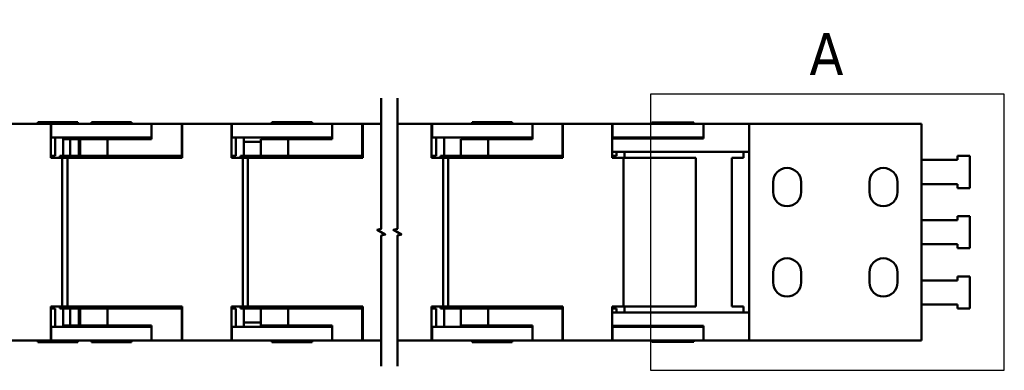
# Model space of a CAD drawing. Header units: millimetres. Extents: x 20 to 820, y -661 to 859.
# Tile 8 of 11: x 323 to 569, y 772 to 859. Entities that reach past the tile are written whole.
import ezdxf

# ---------------------------------------------------------------- set-up
doc = ezdxf.new("R2010")
doc.units = ezdxf.units.MM
doc.header["$LTSCALE"] = 2
for name, color, linetype, lineweight in [('상세 경계(ISO)', 7, 'Continuous', 25), ('외형선(ISO)', 7, 'Continuous', 50), ('절단선(ISO)', 1, 'Continuous', 50)]:
    doc.layers.add(name, color=color, linetype=linetype, lineweight=lineweight)
doc.styles.add('레이블 문자 (ISO)', font='tahoma.ttf')

# ---------------------------------------------------------------- blocks, each defined once
blk = doc.blocks.new('2dDetail0')
at = {"layer": '상세 경계(ISO)', "flags": 128}
blk.add_lwpolyline([(240.2413460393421, 385.9102884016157), (284.3360897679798, 385.9102884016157), (284.3360897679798, 420.2986434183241), (240.2413460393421, 420.2986434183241), (240.2413460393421, 385.9102884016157)], dxfattribs=at)
at = {"layer": '상세 경계(ISO)', "insert": (260.0555640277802, 422.6736430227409), "char_height": 5.249999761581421, "attachment_point": 7, "style": '레이블 문자 (ISO)'}
blk.add_mtext('A', dxfattribs=at)

msp = doc.modelspace()

# ---------------------------------------------------------------- linework, layer by layer
at = {"layer": '외형선(ISO)'}
for p, q in [((318.7628465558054, 833.2054020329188), (331.0628465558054, 833.2054020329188)), ((337.8105769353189, 833.6054020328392), (327.8105769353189, 833.6054020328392)), ((327.8105769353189, 833.6054020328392), (327.8105769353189, 833.2054020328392)), ((331.0628465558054, 831.4554020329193), (331.0628465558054, 833.2054020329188)), ((331.1628465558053, 833.2054020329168), (331.0628465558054, 833.2054020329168)), ((331.1628465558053, 829.8054020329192), (331.1628465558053, 833.2054020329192)), ((331.1628465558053, 833.2054020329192), (346.1628465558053, 833.2054020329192)), ((337.8105769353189, 833.6054020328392), (337.8105769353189, 833.2054020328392)), ((351.1628465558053, 833.6054020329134), (341.1628465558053, 833.6054020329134)), ((341.1628465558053, 833.6054020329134), (341.1628465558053, 833.2054020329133)), ((356.1628465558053, 833.2054020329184), (346.1628465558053, 833.2054020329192)), ((351.1628465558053, 833.6054020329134), (351.1628465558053, 833.2054020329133)), ((356.1628465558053, 833.2054020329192), (363.6628465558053, 833.2054020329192)), ((356.1628465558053, 829.4054020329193), (356.1628465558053, 833.2054020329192)), ((363.7628465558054, 833.2054020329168), (363.6628465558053, 833.2054020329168)), ((363.6628465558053, 833.2054020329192), (363.6628465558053, 825.2054020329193)), ((363.7628465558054, 833.2054020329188), (363.7628465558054, 831.4554020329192)), ((363.7628465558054, 833.2054020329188), (376.0628465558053, 833.2054020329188)), ((376.0628465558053, 831.4554020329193), (376.0628465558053, 833.2054020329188)), ((376.1628465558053, 833.2054020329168), (376.0628465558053, 833.2054020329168)), ((376.1628465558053, 829.8054020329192), (376.1628465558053, 833.2054020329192)), ((376.1628465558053, 833.2054020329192), (391.1628465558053, 833.2054020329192)), ((396.1628465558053, 833.6054020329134), (386.1628465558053, 833.6054020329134)), ((386.1628465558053, 833.6054020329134), (386.1628465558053, 833.2054020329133)), ((401.1628465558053, 833.2054020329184), (391.1628465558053, 833.2054020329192)), ((396.1628465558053, 833.6054020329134), (396.1628465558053, 833.2054020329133)), ((401.1628465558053, 833.2054020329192), (408.6628465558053, 833.2054020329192)), ((401.1628465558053, 829.4054020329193), (401.1628465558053, 833.2054020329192)), ((408.7628465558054, 833.2054020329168), (408.6628465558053, 833.2054020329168)), ((408.6628465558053, 833.2054020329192), (408.6628465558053, 825.2054020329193)), ((408.7628465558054, 833.2054020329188), (408.7628465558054, 831.4554020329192)), ((408.7628465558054, 833.2054020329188), (413.4090274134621, 833.2054020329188)), ((417.4090283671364, 833.2054020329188), (425.9471752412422, 833.2054020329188)), ((425.9471752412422, 831.4554020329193), (425.9471752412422, 833.2054020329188)), ((426.0471752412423, 833.2054020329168), (425.9471752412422, 833.2054020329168)), ((426.0471752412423, 833.2054020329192), (441.0471752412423, 833.2054020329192)), ((426.0471752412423, 829.8054020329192), (426.0471752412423, 833.2054020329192)), ((446.0471752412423, 833.6054020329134), (436.0471752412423, 833.6054020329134)), ((436.0471752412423, 833.6054020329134), (436.0471752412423, 833.2054020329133)), ((451.0471752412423, 833.2054020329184), (441.0471752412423, 833.2054020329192)), ((446.0471752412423, 833.6054020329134), (446.0471752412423, 833.2054020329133)), ((451.0471752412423, 829.4054020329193), (451.0471752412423, 833.2054020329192)), ((451.0471752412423, 833.2054020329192), (458.5471752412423, 833.2054020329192)), ((458.5471752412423, 833.2054020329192), (458.5471752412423, 825.2054020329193)), ((458.6471752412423, 833.2054020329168), (458.5471752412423, 833.2054020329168)), ((458.6471752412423, 833.2054020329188), (458.6471752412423, 831.4554020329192)), ((458.6471752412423, 833.2054020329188), (470.9471752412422, 833.2054020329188)), ((470.9471752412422, 831.4554020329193), (470.9471752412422, 833.2054020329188)), ((471.0471752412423, 833.2054020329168), (470.9471752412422, 833.2054020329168)), ((471.0471752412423, 833.2054020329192), (486.0471752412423, 833.2054020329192)), ((471.0471752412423, 829.8054020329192), (471.0471752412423, 833.2054020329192)), ((480.7969056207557, 833.5054020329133), (491.2969056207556, 833.5054020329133)), ((480.7969056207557, 833.5054020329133), (480.7969056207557, 833.2054020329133)), ((493.7443077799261, 833.2054020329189), (486.0471752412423, 833.2054020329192)), ((491.2969056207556, 833.5054020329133), (491.2969056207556, 833.2054020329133)), ((505.0469056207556, 833.205402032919), (493.7443077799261, 833.205402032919)), ((493.7443077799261, 833.205402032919), (493.7443077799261, 829.5054020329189)), ((548.0469056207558, 833.2054020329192), (505.0469056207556, 833.2054020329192)), ((505.0469056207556, 833.2054020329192), (505.0469056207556, 779.2054020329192)), ((548.0469056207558, 779.2054020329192), (548.0469056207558, 833.2054020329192)), ((331.0628465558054, 831.4554020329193), (331.0628465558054, 824.7054020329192)), ((331.0628465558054, 829.8054020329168), (331.1628465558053, 829.8054020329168)), ((346.1628465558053, 829.8054020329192), (331.1628465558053, 829.8054020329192)), ((332.1628465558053, 825.2054020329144), (332.1628465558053, 829.8054020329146)), ((334.1628465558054, 825.2054020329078), (334.1628465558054, 829.8054020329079)), ((334.1628465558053, 829.4054020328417), (335.8887582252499, 829.4054020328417)), ((335.8887582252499, 829.4054020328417), (335.8887582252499, 825.2054020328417)), ((335.8887582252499, 829.4054020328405), (338.0605769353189, 829.4054020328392)), ((337.8105769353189, 829.8054020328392), (337.8105769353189, 829.4054020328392)), ((338.3686179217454, 829.4054020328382), (338.0605769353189, 829.4054020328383)), ((338.0605769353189, 825.2054020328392), (338.0605769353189, 829.4054020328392)), ((338.3686179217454, 829.4054020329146), (345.1628465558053, 829.4054020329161)), ((338.3686179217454, 829.4054020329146), (338.3686179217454, 825.2054020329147)), ((341.1628465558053, 829.8054020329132), (341.1628465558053, 829.4054020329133)), ((346.1628465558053, 829.4054020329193), (345.1628465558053, 829.4054020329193)), ((345.1628465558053, 825.2054020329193), (345.1628465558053, 829.4054020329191)), ((346.1628465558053, 829.8054020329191), (356.1628465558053, 829.8054020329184)), ((346.1628465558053, 829.4054020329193), (356.1628465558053, 829.4054020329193)), ((351.1628465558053, 829.8054020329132), (351.1628465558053, 829.4054020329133)), ((351.8105769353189, 829.4054020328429), (351.8105769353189, 829.805402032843)), ((363.7628465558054, 824.7054020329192), (363.7628465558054, 831.4554020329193)), ((376.0628465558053, 831.4554020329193), (376.0628465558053, 824.7054020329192)), ((376.0628465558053, 829.8054020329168), (376.1628465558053, 829.8054020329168)), ((391.1628465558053, 829.8054020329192), (376.1628465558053, 829.8054020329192)), ((377.1628465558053, 825.2054020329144), (377.1628465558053, 829.8054020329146)), ((379.1628465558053, 825.2054020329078), (379.1628465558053, 829.8054020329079)), ((383.3686179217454, 829.4054020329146), (390.1628465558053, 829.4054020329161)), ((383.3686179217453, 829.4054020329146), (383.3686179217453, 825.2054020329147)), ((386.1628465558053, 829.8054020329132), (386.1628465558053, 829.4054020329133)), ((391.1628465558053, 829.4054020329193), (390.1628465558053, 829.4054020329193)), ((390.1628465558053, 825.2054020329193), (390.1628465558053, 829.4054020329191)), ((391.1628465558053, 829.8054020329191), (401.1628465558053, 829.8054020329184)), ((391.1628465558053, 829.4054020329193), (401.1628465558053, 829.4054020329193)), ((396.1628465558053, 829.8054020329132), (396.1628465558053, 829.4054020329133)), ((408.7628465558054, 824.7054020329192), (408.7628465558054, 831.4554020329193)), ((425.9471752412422, 831.4554020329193), (425.9471752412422, 824.7054020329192)), ((425.9471752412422, 829.8054020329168), (426.0471752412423, 829.8054020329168)), ((441.0471752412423, 829.8054020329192), (426.0471752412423, 829.8054020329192)), ((427.0471752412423, 825.2054020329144), (427.0471752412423, 829.8054020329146)), ((429.0471752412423, 825.2054020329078), (429.0471752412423, 829.8054020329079)), ((433.2529466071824, 829.4054020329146), (440.0471752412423, 829.4054020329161)), ((433.2529466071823, 829.4054020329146), (433.2529466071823, 825.2054020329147)), ((436.0471752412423, 829.8054020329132), (436.0471752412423, 829.4054020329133)), ((441.0471752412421, 829.4054020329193), (440.0471752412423, 829.4054020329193)), ((440.0471752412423, 825.2054020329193), (440.0471752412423, 829.4054020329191)), ((441.0471752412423, 829.8054020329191), (451.0471752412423, 829.8054020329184)), ((441.0471752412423, 829.4054020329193), (451.0471752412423, 829.4054020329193)), ((446.0471752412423, 829.8054020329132), (446.0471752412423, 829.4054020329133)), ((458.6471752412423, 824.7054020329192), (458.6471752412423, 831.4554020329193)), ((470.9471752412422, 831.4554020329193), (470.9471752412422, 824.7054020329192)), ((470.9471752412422, 829.8054020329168), (471.0471752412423, 829.8054020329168)), ((470.9471752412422, 829.5054020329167), (486.0469056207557, 829.5054020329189)), ((486.0471752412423, 829.8054020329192), (471.0471752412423, 829.8054020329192)), ((472.0471752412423, 829.5054020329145), (472.0471752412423, 829.8054020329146)), ((474.0471752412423, 829.5054020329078), (474.0471752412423, 829.8054020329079)), ((480.7969056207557, 829.8054020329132), (480.7969056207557, 829.5054020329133)), ((493.7443077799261, 829.5054020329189), (486.0469056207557, 829.5054020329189)), ((486.0471752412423, 829.8054020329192), (493.7443077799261, 829.8054020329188)), ((491.2969056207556, 829.8054020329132), (491.2969056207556, 829.5054020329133)), ((383.3686179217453, 828.705402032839), (379.1628465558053, 828.7054020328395)), ((331.0628465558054, 825.2054020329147), (332.1628465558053, 825.2054020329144)), ((331.0628465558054, 824.7054020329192), (333.9128465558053, 824.7054020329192)), ((333.3070943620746, 825.2054020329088), (333.949881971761, 825.2054020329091)), ((333.3070943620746, 824.7054020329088), (333.3070943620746, 825.2054020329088)), ((333.9128465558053, 824.7054020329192), (333.9128465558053, 787.7054020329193)), ((335.1628465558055, 824.7054020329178), (333.9128465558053, 824.7054020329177)), ((333.9498819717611, 825.2054020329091), (338.3686179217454, 825.2054020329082)), ((333.949881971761, 824.705402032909), (333.949881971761, 825.2054020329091)), ((345.1628465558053, 824.7054020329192), (335.1628465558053, 824.7054020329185)), ((335.1628465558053, 787.7054020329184), (335.1628465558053, 824.7054020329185)), ((345.1628465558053, 825.205402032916), (338.3686179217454, 825.2054020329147)), ((345.1628465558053, 825.2054020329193), (346.1628465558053, 825.2054020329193)), ((345.1628465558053, 824.7054020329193), (363.7628465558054, 824.7054020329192)), ((363.6628465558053, 825.2054020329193), (346.1628465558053, 825.2054020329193)), ((357.1628465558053, 825.2054020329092), (357.1628465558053, 824.7054020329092)), ((363.6628465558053, 825.2054020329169), (363.7628465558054, 825.2054020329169)), ((376.0628465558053, 825.2054020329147), (377.1628465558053, 825.2054020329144)), ((376.0628465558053, 824.7054020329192), (378.9128465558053, 824.7054020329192)), ((378.3070943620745, 825.2054020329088), (378.949881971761, 825.2054020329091)), ((378.3070943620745, 824.7054020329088), (378.3070943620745, 825.2054020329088)), ((378.9128465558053, 824.7054020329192), (378.9128465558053, 787.7054020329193)), ((380.1628465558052, 824.7054020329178), (378.9128465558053, 824.7054020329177)), ((378.949881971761, 825.2054020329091), (383.3686179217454, 825.2054020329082)), ((378.949881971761, 824.705402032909), (378.949881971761, 825.2054020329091)), ((390.1628465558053, 824.7054020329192), (380.1628465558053, 824.7054020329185)), ((380.1628465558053, 787.7054020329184), (380.1628465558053, 824.7054020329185)), ((390.1628465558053, 825.205402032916), (383.3686179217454, 825.2054020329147)), ((390.1628465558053, 825.2054020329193), (391.1628465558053, 825.2054020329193)), ((390.1628465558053, 824.7054020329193), (408.7628465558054, 824.7054020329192)), ((408.6628465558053, 825.2054020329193), (391.1628465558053, 825.2054020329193)), ((402.1628465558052, 825.2054020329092), (402.1628465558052, 824.7054020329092)), ((408.6628465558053, 825.2054020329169), (408.7628465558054, 825.2054020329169)), ((425.9471752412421, 825.2054020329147), (427.0471752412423, 825.2054020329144)), ((425.9471752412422, 824.7054020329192), (428.7971752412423, 824.7054020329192)), ((428.1914230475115, 824.7054020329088), (428.1914230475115, 825.2054020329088)), ((428.1914230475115, 825.2054020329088), (428.834210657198, 825.2054020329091)), ((428.7971752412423, 824.7054020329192), (428.7971752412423, 787.7054020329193)), ((430.0471752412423, 824.7054020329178), (428.7971752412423, 824.7054020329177)), ((428.834210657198, 825.2054020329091), (433.2529466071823, 825.2054020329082)), ((428.834210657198, 824.705402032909), (428.834210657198, 825.2054020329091)), ((440.0471752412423, 824.7054020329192), (430.0471752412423, 824.7054020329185)), ((430.0471752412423, 787.7054020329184), (430.0471752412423, 824.7054020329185)), ((440.0471752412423, 825.205402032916), (433.2529466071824, 825.2054020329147)), ((440.0471752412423, 825.2054020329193), (441.0471752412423, 825.2054020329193)), ((440.0471752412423, 824.7054020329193), (458.6471752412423, 824.7054020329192)), ((458.5471752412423, 825.2054020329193), (441.0471752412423, 825.2054020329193)), ((452.0471752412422, 825.2054020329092), (452.0471752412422, 824.7054020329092)), ((458.5471752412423, 825.2054020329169), (458.6471752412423, 825.2054020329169)), ((486.0469056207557, 826.205402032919), (470.9471752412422, 826.2054020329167)), ((470.9471752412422, 825.2054020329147), (472.0471752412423, 825.2054020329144)), ((470.9471752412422, 824.7054020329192), (473.7971752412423, 824.7054020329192)), ((472.0471752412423, 825.2054020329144), (472.0471752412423, 826.2054020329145)), ((473.7971752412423, 824.7054020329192), (473.7971752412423, 787.7054020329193)), ((491.7971752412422, 824.7054020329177), (473.7971752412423, 824.7054020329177)), ((474.0471752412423, 824.7054020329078), (474.0471752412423, 826.2054020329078)), ((486.0469056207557, 826.205402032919), (505.0469056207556, 826.205402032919)), ((491.7971752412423, 787.7054020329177), (491.7971752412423, 824.7054020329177)), ((503.6469056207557, 824.7054020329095), (500.7969056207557, 824.7054020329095)), ((500.7969056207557, 824.7054020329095), (500.7969056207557, 787.7054020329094)), ((503.6469056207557, 826.2054020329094), (503.6469056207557, 824.7054020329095)), ((557.0469056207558, 825.2054020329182), (557.0469056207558, 824.2054020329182)), ((560.0469056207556, 825.2054020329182), (557.0469056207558, 825.2054020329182)), ((560.0469056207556, 817.2054020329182), (560.0469056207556, 825.2054020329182)), ((557.0469056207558, 824.2054020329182), (548.0469056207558, 824.2054020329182)), ((511.0469056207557, 816.2054020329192), (511.0469056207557, 818.7054020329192)), ((518.0469056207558, 818.7054020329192), (518.0469056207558, 816.2054020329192)), ((535.0469056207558, 816.2054020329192), (535.0469056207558, 818.7054020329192)), ((542.0469056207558, 818.7054020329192), (542.0469056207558, 816.2054020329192)), ((548.0469056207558, 818.2054020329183), (557.0469056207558, 818.2054020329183)), ((557.0469056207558, 818.2054020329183), (557.0469056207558, 817.2054020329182)), ((557.0469056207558, 817.2054020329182), (560.0469056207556, 817.2054020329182)), ((557.0469056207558, 810.2054020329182), (557.0469056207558, 809.2054020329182)), ((560.0469056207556, 810.2054020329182), (557.0469056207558, 810.2054020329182)), ((560.0469056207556, 802.2054020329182), (560.0469056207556, 810.2054020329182)), ((557.0469056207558, 809.2054020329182), (548.0469056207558, 809.2054020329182)), ((548.0469056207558, 803.2054020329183), (557.0469056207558, 803.2054020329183)), ((557.0469056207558, 803.2054020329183), (557.0469056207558, 802.2054020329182)), ((557.0469056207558, 802.2054020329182), (560.0469056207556, 802.2054020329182)), ((511.0469056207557, 793.7054020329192), (511.0469056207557, 796.2054020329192)), ((518.0469056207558, 796.2054020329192), (518.0469056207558, 793.7054020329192)), ((535.0469056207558, 793.7054020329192), (535.0469056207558, 796.2054020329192)), ((542.0469056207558, 796.2054020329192), (542.0469056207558, 793.7054020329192)), ((557.0469056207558, 795.2054020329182), (557.0469056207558, 794.2054020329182)), ((560.0469056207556, 795.2054020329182), (557.0469056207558, 795.2054020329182)), ((560.0469056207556, 787.2054020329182), (560.0469056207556, 795.2054020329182)), ((557.0469056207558, 794.2054020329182), (548.0469056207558, 794.2054020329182)), ((331.0628465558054, 787.7054020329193), (333.9128465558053, 787.7054020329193)), ((331.0628465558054, 780.9554020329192), (331.0628465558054, 787.7054020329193)), ((333.3070943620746, 787.2054020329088), (333.3070943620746, 787.7054020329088)), ((335.1628465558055, 787.7054020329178), (333.9128465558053, 787.7054020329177)), ((333.949881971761, 787.205402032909), (333.949881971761, 787.705402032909)), ((345.1628465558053, 787.7054020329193), (335.1628465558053, 787.7054020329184)), ((345.1628465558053, 787.7054020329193), (363.7628465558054, 787.7054020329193)), ((357.1628465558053, 787.7054020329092), (357.1628465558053, 787.2054020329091)), ((363.7628465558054, 787.7054020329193), (363.7628465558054, 780.9554020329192)), ((376.0628465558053, 787.7054020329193), (378.9128465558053, 787.7054020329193)), ((376.0628465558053, 780.9554020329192), (376.0628465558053, 787.7054020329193)), ((378.3070943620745, 787.2054020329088), (378.3070943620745, 787.7054020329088)), ((380.1628465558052, 787.7054020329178), (378.9128465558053, 787.7054020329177)), ((378.949881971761, 787.205402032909), (378.949881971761, 787.705402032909)), ((390.1628465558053, 787.7054020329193), (380.1628465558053, 787.7054020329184)), ((390.1628465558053, 787.7054020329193), (408.7628465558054, 787.7054020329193)), ((402.1628465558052, 787.7054020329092), (402.1628465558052, 787.2054020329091)), ((408.7628465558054, 787.7054020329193), (408.7628465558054, 780.9554020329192)), ((425.9471752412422, 780.9554020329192), (425.9471752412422, 787.7054020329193)), ((425.9471752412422, 787.7054020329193), (428.7971752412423, 787.7054020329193)), ((428.1914230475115, 787.2054020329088), (428.1914230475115, 787.7054020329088)), ((430.0471752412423, 787.7054020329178), (428.7971752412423, 787.7054020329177)), ((428.834210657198, 787.205402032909), (428.834210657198, 787.705402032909)), ((440.0471752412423, 787.7054020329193), (430.0471752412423, 787.7054020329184)), ((440.0471752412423, 787.7054020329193), (458.6471752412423, 787.7054020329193)), ((452.0471752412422, 787.7054020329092), (452.0471752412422, 787.2054020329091)), ((458.6471752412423, 787.7054020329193), (458.6471752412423, 780.9554020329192)), ((470.9471752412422, 780.9554020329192), (470.9471752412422, 787.7054020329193)), ((470.9471752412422, 787.7054020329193), (473.7971752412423, 787.7054020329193)), ((491.7971752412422, 787.7054020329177), (473.7971752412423, 787.7054020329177)), ((474.0471752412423, 786.2054020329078), (474.0471752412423, 787.7054020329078)), ((503.6469056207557, 787.7054020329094), (500.7969056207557, 787.7054020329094)), ((503.6469056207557, 786.2054020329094), (503.6469056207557, 787.7054020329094)), ((548.0469056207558, 788.2054020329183), (557.0469056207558, 788.2054020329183)), ((557.0469056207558, 788.2054020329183), (557.0469056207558, 787.2054020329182)), ((331.0628465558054, 787.2054020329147), (332.1628465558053, 787.2054020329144)), ((332.1628465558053, 787.2054020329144), (332.1628465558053, 782.6054020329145)), ((333.3070943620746, 787.2054020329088), (333.949881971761, 787.205402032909)), ((333.9498819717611, 787.2054020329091), (338.3686179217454, 787.2054020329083)), ((334.1628465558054, 782.6054020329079), (334.1628465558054, 787.2054020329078)), ((335.8887582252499, 783.0054020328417), (335.8887582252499, 787.2054020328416)), ((338.0605769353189, 783.0054020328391), (338.0605769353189, 787.2054020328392)), ((345.1628465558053, 787.205402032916), (338.3686179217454, 787.2054020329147)), ((338.3686179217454, 783.0054020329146), (338.3686179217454, 787.2054020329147)), ((345.1628465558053, 787.2054020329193), (346.1628465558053, 787.2054020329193)), ((345.1628465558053, 787.2054020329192), (345.1628465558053, 783.0054020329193)), ((363.6628465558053, 787.2054020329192), (346.1628465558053, 787.2054020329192)), ((363.6628465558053, 787.2054020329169), (363.7628465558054, 787.2054020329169)), ((363.6628465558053, 779.2054020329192), (363.6628465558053, 787.2054020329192)), ((376.0628465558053, 787.2054020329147), (377.1628465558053, 787.2054020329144)), ((377.1628465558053, 787.2054020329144), (377.1628465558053, 782.6054020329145)), ((378.3070943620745, 787.2054020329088), (378.949881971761, 787.205402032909)), ((378.949881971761, 787.2054020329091), (383.3686179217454, 787.2054020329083)), ((379.1628465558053, 782.6054020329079), (379.1628465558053, 787.2054020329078)), ((390.1628465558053, 787.205402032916), (383.3686179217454, 787.2054020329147)), ((383.3686179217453, 783.0054020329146), (383.3686179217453, 787.2054020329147)), ((390.1628465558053, 787.2054020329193), (391.1628465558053, 787.2054020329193)), ((390.1628465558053, 787.2054020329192), (390.1628465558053, 783.0054020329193)), ((408.6628465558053, 787.2054020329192), (391.1628465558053, 787.2054020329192)), ((408.6628465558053, 787.2054020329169), (408.7628465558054, 787.2054020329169)), ((408.6628465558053, 779.2054020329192), (408.6628465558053, 787.2054020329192)), ((425.9471752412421, 787.2054020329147), (427.0471752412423, 787.2054020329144)), ((427.0471752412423, 787.2054020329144), (427.0471752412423, 782.6054020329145)), ((428.1914230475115, 787.2054020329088), (428.834210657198, 787.205402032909)), ((428.834210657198, 787.2054020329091), (433.2529466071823, 787.2054020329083)), ((429.0471752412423, 782.6054020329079), (429.0471752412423, 787.2054020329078)), ((440.0471752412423, 787.205402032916), (433.2529466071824, 787.2054020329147)), ((433.2529466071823, 783.0054020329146), (433.2529466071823, 787.2054020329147)), ((440.0471752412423, 787.2054020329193), (441.0471752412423, 787.2054020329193)), ((440.0471752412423, 787.2054020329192), (440.0471752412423, 783.0054020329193)), ((458.5471752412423, 787.2054020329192), (441.0471752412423, 787.2054020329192)), ((458.5471752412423, 779.2054020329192), (458.5471752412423, 787.2054020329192)), ((458.5471752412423, 787.2054020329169), (458.6471752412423, 787.2054020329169)), ((470.9471752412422, 787.2054020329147), (472.0471752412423, 787.2054020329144)), ((486.0469056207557, 786.205402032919), (470.9471752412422, 786.2054020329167)), ((472.0471752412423, 787.2054020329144), (472.0471752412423, 786.2054020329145)), ((486.0469056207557, 786.205402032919), (505.0469056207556, 786.205402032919)), ((557.0469056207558, 787.2054020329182), (560.0469056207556, 787.2054020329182)), ((334.1628465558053, 783.0054020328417), (335.8887582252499, 783.0054020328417)), ((335.8887582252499, 783.0054020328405), (338.0605769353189, 783.0054020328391)), ((337.8105769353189, 783.0054020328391), (337.8105769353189, 782.605402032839)), ((338.3686179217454, 783.0054020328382), (338.0605769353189, 783.0054020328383)), ((338.3686179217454, 783.0054020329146), (345.1628465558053, 783.005402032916)), ((341.1628465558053, 783.0054020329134), (341.1628465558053, 782.6054020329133)), ((346.1628465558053, 783.0054020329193), (345.1628465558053, 783.0054020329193)), ((346.1628465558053, 783.0054020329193), (356.1628465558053, 783.0054020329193)), ((351.1628465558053, 783.0054020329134), (351.1628465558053, 782.6054020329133)), ((351.8105769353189, 783.0054020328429), (351.8105769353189, 782.6054020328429)), ((356.1628465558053, 783.0054020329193), (356.1628465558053, 779.2054020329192)), ((383.3686179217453, 783.705402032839), (379.1628465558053, 783.7054020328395)), ((383.3686179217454, 783.0054020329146), (390.1628465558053, 783.005402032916)), ((386.1628465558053, 783.0054020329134), (386.1628465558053, 782.6054020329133)), ((391.1628465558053, 783.0054020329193), (390.1628465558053, 783.0054020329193)), ((391.1628465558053, 783.0054020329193), (401.1628465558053, 783.0054020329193)), ((396.1628465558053, 783.0054020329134), (396.1628465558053, 782.6054020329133)), ((401.1628465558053, 783.0054020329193), (401.1628465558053, 779.2054020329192)), ((433.2529466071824, 783.0054020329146), (440.0471752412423, 783.005402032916)), ((436.0471752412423, 783.0054020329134), (436.0471752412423, 782.6054020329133)), ((441.0471752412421, 783.0054020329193), (440.0471752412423, 783.0054020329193)), ((441.0471752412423, 783.0054020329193), (451.0471752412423, 783.0054020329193)), ((446.0471752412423, 783.0054020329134), (446.0471752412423, 782.6054020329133)), ((451.0471752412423, 783.0054020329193), (451.0471752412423, 779.2054020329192)), ((486.0469056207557, 782.905402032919), (470.9471752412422, 782.9054020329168)), ((472.0471752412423, 782.9054020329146), (472.0471752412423, 782.6054020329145)), ((474.0471752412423, 782.6054020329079), (474.0471752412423, 782.9054020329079)), ((480.7969056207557, 782.9054020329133), (480.7969056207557, 782.6054020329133)), ((486.0469056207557, 782.905402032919), (493.7443077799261, 782.905402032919)), ((491.2969056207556, 782.9054020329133), (491.2969056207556, 782.6054020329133)), ((493.7443077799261, 782.905402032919), (493.7443077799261, 779.205402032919)), ((331.0628465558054, 782.6054020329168), (331.1628465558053, 782.6054020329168)), ((331.0628465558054, 780.9554020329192), (331.0628465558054, 779.2054020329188)), ((331.1628465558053, 782.6054020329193), (331.1628465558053, 779.2054020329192)), ((346.1628465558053, 782.6054020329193), (331.1628465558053, 782.6054020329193)), ((346.1628465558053, 782.6054020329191), (356.1628465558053, 782.6054020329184)), ((363.7628465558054, 779.2054020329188), (363.7628465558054, 780.9554020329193)), ((376.0628465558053, 782.6054020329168), (376.1628465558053, 782.6054020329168)), ((376.0628465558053, 780.9554020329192), (376.0628465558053, 779.2054020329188)), ((376.1628465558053, 782.6054020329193), (376.1628465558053, 779.2054020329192)), ((391.1628465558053, 782.6054020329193), (376.1628465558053, 782.6054020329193)), ((391.1628465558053, 782.6054020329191), (401.1628465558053, 782.6054020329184)), ((408.7628465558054, 779.2054020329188), (408.7628465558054, 780.9554020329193)), ((425.9471752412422, 782.6054020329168), (426.0471752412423, 782.6054020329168)), ((425.9471752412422, 780.9554020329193), (425.9471752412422, 779.2054020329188)), ((441.0471752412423, 782.6054020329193), (426.0471752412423, 782.6054020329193)), ((426.0471752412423, 782.6054020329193), (426.0471752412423, 779.2054020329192)), ((441.0471752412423, 782.6054020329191), (451.0471752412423, 782.6054020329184)), ((458.6471752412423, 779.2054020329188), (458.6471752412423, 780.9554020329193)), ((470.9471752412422, 782.6054020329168), (471.0471752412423, 782.6054020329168)), ((470.9471752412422, 780.9554020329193), (470.9471752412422, 779.2054020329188)), ((486.0471752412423, 782.6054020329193), (471.0471752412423, 782.6054020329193)), ((471.0471752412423, 782.6054020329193), (471.0471752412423, 779.2054020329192)), ((486.0471752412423, 782.6054020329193), (493.7443077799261, 782.6054020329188)), ((318.7628465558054, 779.2054020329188), (331.0628465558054, 779.2054020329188)), ((327.8105769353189, 779.2054020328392), (327.8105769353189, 778.8054020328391)), ((337.8105769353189, 778.8054020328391), (327.8105769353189, 778.8054020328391)), ((331.1628465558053, 779.2054020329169), (331.0628465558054, 779.2054020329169)), ((331.1628465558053, 779.2054020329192), (346.1628465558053, 779.2054020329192)), ((337.8105769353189, 779.2054020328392), (337.8105769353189, 778.8054020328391)), ((341.1628465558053, 779.2054020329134), (341.1628465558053, 778.8054020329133)), ((351.1628465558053, 778.8054020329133), (341.1628465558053, 778.8054020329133)), ((356.1628465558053, 779.2054020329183), (346.1628465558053, 779.2054020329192)), ((351.1628465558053, 779.2054020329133), (351.1628465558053, 778.8054020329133)), ((356.1628465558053, 779.2054020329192), (363.6628465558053, 779.2054020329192)), ((363.7628465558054, 779.2054020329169), (363.6628465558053, 779.2054020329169)), ((363.7628465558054, 779.2054020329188), (376.0628465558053, 779.2054020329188)), ((376.1628465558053, 779.2054020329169), (376.0628465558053, 779.2054020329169)), ((376.1628465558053, 779.2054020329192), (391.1628465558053, 779.2054020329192)), ((386.1628465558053, 779.2054020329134), (386.1628465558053, 778.8054020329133)), ((396.1628465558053, 778.8054020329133), (386.1628465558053, 778.8054020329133)), ((401.1628465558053, 779.2054020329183), (391.1628465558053, 779.2054020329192)), ((396.1628465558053, 779.2054020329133), (396.1628465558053, 778.8054020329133)), ((401.1628465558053, 779.2054020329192), (408.6628465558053, 779.2054020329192)), ((408.7628465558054, 779.2054020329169), (408.6628465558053, 779.2054020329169)), ((408.7628465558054, 779.2054020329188), (413.4090274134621, 779.2054020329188)), ((417.4090283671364, 779.2054020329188), (425.9471752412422, 779.2054020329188)), ((426.0471752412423, 779.2054020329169), (425.9471752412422, 779.2054020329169)), ((426.0471752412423, 779.2054020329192), (441.0471752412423, 779.2054020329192)), ((436.0471752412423, 779.2054020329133), (436.0471752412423, 778.8054020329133)), ((446.0471752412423, 778.8054020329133), (436.0471752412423, 778.8054020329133)), ((451.0471752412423, 779.2054020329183), (441.0471752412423, 779.2054020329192)), ((446.0471752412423, 779.2054020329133), (446.0471752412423, 778.8054020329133)), ((451.0471752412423, 779.2054020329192), (458.5471752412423, 779.2054020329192)), ((458.6471752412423, 779.2054020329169), (458.5471752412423, 779.2054020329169)), ((458.6471752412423, 779.2054020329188), (470.9471752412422, 779.2054020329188)), ((471.0471752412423, 779.2054020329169), (470.9471752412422, 779.2054020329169)), ((471.0471752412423, 779.2054020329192), (486.0471752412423, 779.2054020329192)), ((480.7969056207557, 779.2054020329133), (480.7969056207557, 778.9054020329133)), ((480.7969056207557, 778.9054020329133), (491.2969056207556, 778.9054020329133)), ((493.7443077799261, 779.2054020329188), (486.0471752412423, 779.2054020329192)), ((491.2969056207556, 779.2054020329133), (491.2969056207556, 778.9054020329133)), ((505.0469056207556, 779.205402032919), (493.7443077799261, 779.205402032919)), ((548.0469056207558, 779.2054020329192), (505.0469056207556, 779.2054020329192))]:
    msp.add_line(p, q, dxfattribs=at)
for centre, start, end in [((514.5469056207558, 818.7054020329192), 0, 180), ((538.5469056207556, 818.7054020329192), 0, 180), ((514.5469056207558, 816.2054020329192), 180, 0), ((538.5469056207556, 816.2054020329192), 180, 0), ((514.5469056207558, 796.2054020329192), 0, 180), ((538.5469056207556, 796.2054020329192), 0, 180), ((514.5469056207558, 793.7054020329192), 180, 0), ((538.5469056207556, 793.7054020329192), 180, 0)]:
    msp.add_arc(centre, 3.500000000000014, start, end, dxfattribs=at)
at = {"layer": '절단선(ISO)', "flags": 128}
for points in [[(413.4090274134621, 772.8554016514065), (413.4090274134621, 805.3601025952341), (414.4090264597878, 805.628051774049), (412.4090283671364, 806.7827522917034), (413.4090274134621, 807.0507014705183), (413.4090274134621, 839.555402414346)], [(417.4090283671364, 772.8554016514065), (417.4090283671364, 805.3601025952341), (418.4090274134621, 805.628051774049), (416.4090245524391, 806.7827522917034), (417.4090283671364, 807.0507014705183), (417.4090283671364, 839.555402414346)]]:
    msp.add_lwpolyline(points, dxfattribs=at)

# ---------------------------------------------------------------- block references
at = {"layer": '상세 경계(ISO)', "xscale": 2, "yscale": 2, "zscale": 2}
msp.add_blockref('2dDetail0', (0, 0), dxfattribs=at)

doc.saveas('drawing.dxf')
